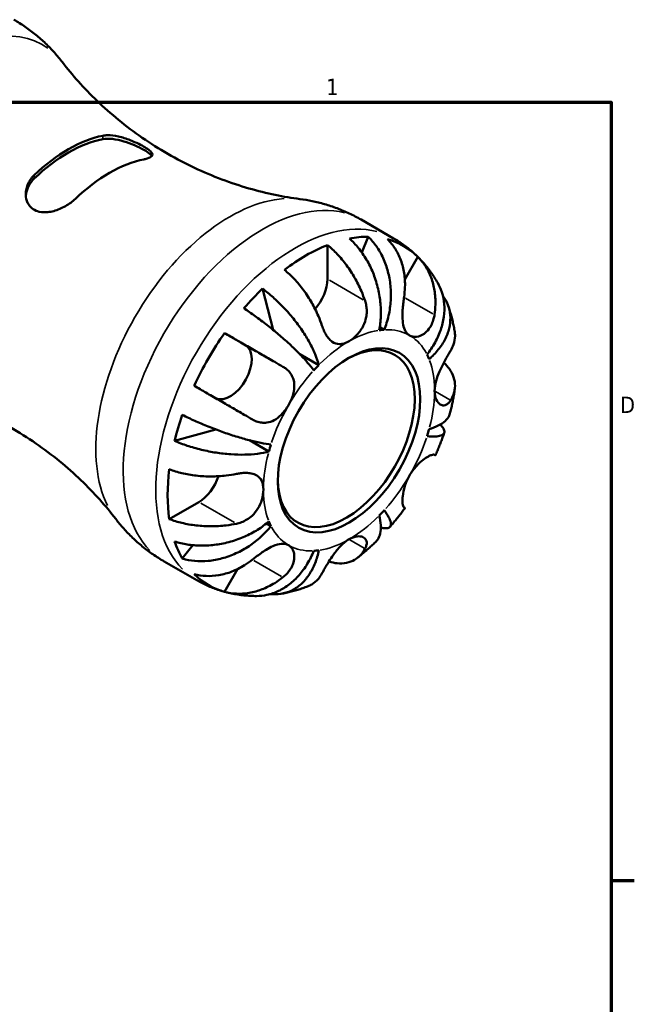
# Model space of a CAD drawing. Header units: inches. Extents: x 0.1 to 37.2, y -5 to 21.7.
# Tile 8 of 8: x 30.1 to 33.6, y 15.8 to 21.5. Entities that reach past the tile are written whole.
import ezdxf

# ---------------------------------------------------------------- set-up
doc = ezdxf.new("R2010")
doc.units = ezdxf.units.IN
doc.header["$MEASUREMENT"] = 0
for name, color, linetype, lineweight in [('Border (ANSI)', 7, 'Continuous', 70), ('Visible (ANSI)', 7, 'Continuous', 50), ('Visible Narrow (ANSI)', 7, 'Continuous', 35)]:
    doc.layers.add(name, color=color, linetype=linetype, lineweight=lineweight)
doc.styles.add('Note Text (ANSI)', font='tahoma.ttf')

# ---------------------------------------------------------------- blocks, each defined once
blk = doc.blocks.new('Borders Default Border')
at = {"layer": 'Border (ANSI)'}
blk.add_line((33.5, 16.5), (33.6345, 16.5), dxfattribs=at)
at = {"layer": 'Border (ANSI)', "flags": 128}
blk.add_lwpolyline([(0.5, 1), (0.5, 21), (33.5, 21), (33.5, 1), (0.5, 1)], dxfattribs=at)
at = {"layer": 'Border (ANSI)', "color": 5, "true_color": 0x0000ff, "char_height": 0.0945, "attachment_point": 7, "style": 'Note Text (ANSI)'}
for s, insert in [('1', (31.8537, 21.04)), ('D', (33.5526, 19.2028))]:
    blk.add_mtext(s, dxfattribs=dict(at, insert=insert))

msp = doc.modelspace()

# ---------------------------------------------------------------- linework, layer by layer
at = {"layer": 'Visible (ANSI)'}
for p, q in [((32.0548, 20.3206), (32.2431, 20.2122)), ((32.0956, 20.2215), (32.0598, 20.1306)), ((31.8608, 19.9763), (31.8608, 20.1736)), ((32.308, 19.975), (32.383, 20.105)), ((31.4851, 19.9216), (31.5462, 19.6836)), ((32.1892, 19.6841), (32.1631, 19.6991)), ((31.3864, 19.595), (31.2657, 19.6651)), ((31.8106, 19.48), (31.7002, 19.5435)), ((31.2151, 19.1076), (30.9771, 19.0417)), ((31.5221, 18.9804), (31.4097, 19.0451)), ((30.9463, 18.5896), (31.1169, 18.6879)), ((31.5342, 18.5496), (31.5081, 18.5646)), ((31.083, 18.4386), (31.0218, 18.3616)), ((30.9171, 18.3447), (31.1053, 18.2364)), ((31.2657, 18.1697), (31.3414, 18.3009))]:
    msp.add_line(p, q, dxfattribs=at)
for centre, major_axis, start_param, end_param in [((30.3638, 19.9788), (0.457, 0.7937), 0.472736, 1.094193), ((30.3638, 19.9788), (0.4453, 0.7733), 0.464259, 1.10267), ((30.6015, 19.842), (-0.457, -0.7937), 3.614329, 4.235786), ((31.7364, 19.1884), (0.5645, 0.9802), 0.317667, 0.463864), ((31.7364, 19.1884), (0.5645, 0.9802), 6.125035, 6.437468), ((31.7364, 19.1884), (0.5645, 0.9802), 0.627248, 0.939681), ((31.7364, 19.9046), (0.0878, 0.1525), 4.360057, 5.495853), ((31.7364, 19.1884), (0.5645, 0.9802), 1.103065, 1.249262), ((31.7364, 19.1884), (0.5645, 0.9802), 1.412646, 1.725079), ((31.9691, 19.0544), (0.2795, 0.4853), 2.374337, 7.050441), ((31.9853, 19.0451), (0.3493, 0.6067), 0.35876, 0.422771), ((31.2984, 19.4426), (-0.0878, -0.1525), 0.063952, 3.139659), ((31.9853, 19.0451), (0.3493, 0.6067), 5.856547, 5.920558), ((31.9853, 19.0451), (-0.3493, -0.6067), 4.285751, 4.349762), ((31.7364, 19.1884), (0.5645, 0.9802), 1.888463, 2.03466), ((31.9853, 19.0451), (0.3493, 0.6067), 5.071149, 5.13516), ((31.9853, 19.0451), (-0.3493, -0.6067), 5.071149, 5.13516), ((31.7364, 19.1884), (0.5645, 0.9802), 2.198044, 2.510477), ((31.1169, 18.8317), (0.0878, 0.1525), 3.925057, 5.068106), ((31.9853, 19.0451), (0.3493, 0.6067), 4.285751, 4.349762), ((31.9853, 19.0451), (-0.3493, -0.6067), 5.856547, 5.920558), ((31.7364, 19.1884), (-0.5645, -0.9802), 5.815454, 5.961651), ((31.9853, 19.0451), (-0.3493, -0.6067), 0.35876, 0.422771), ((31.7364, 19.1884), (-0.5645, -0.9802), 6.125035, 6.437468)]:
    msp.add_ellipse(centre, major_axis=major_axis, ratio=0.578093, start_param=start_param, end_param=end_param, dxfattribs=at)
msp.add_ellipse((31.9853, 19.0451), major_axis=(0.2909, 0.5051), ratio=0.578093, dxfattribs=at)
for points, knots in [([(30.3285, 21.2303), (30.3141, 21.249), (30.2988, 21.2675), (30.2664, 21.3038), (30.2493, 21.3216), (30.2133, 21.3561), (30.1944, 21.3728), (30.1551, 21.4049), (30.1346, 21.4203), (30.0924, 21.4495), (30.0706, 21.4632), (30.0482, 21.4761)], [5.2638149, 5.2638149, 5.2638149, 5.2638149, 5.3109961, 5.3109961, 5.3581773, 5.3581773, 5.4053585, 5.4053585, 5.4525397, 5.4525397, 5.4997209, 5.4997209, 5.4997209, 5.4997209]), ([(30.3285, 21.2303), (30.3849, 21.1568), (30.4521, 21.0805), (30.6072, 20.9318), (30.6951, 20.8595), (30.8854, 20.7282), (30.9878, 20.6693), (31.1969, 20.5706), (31.3036, 20.5308), (31.51, 20.4713), (31.6097, 20.4514), (31.7016, 20.4396)], [5.2638149, 5.2638149, 5.2638149, 5.2638149, 5.3581773, 5.3581773, 5.4525397, 5.4525397, 5.546902, 5.546902, 5.6412644, 5.6412644, 5.7356268, 5.7356268, 5.7356268, 5.7356268]), ([(30.5619, 20.8057), (30.5701, 20.8074), (30.5792, 20.8083), (30.6082, 20.8088), (30.6298, 20.8061), (30.6747, 20.7959), (30.6981, 20.7884), (30.7381, 20.7728), (30.7548, 20.7654), (30.7832, 20.7514), (30.7949, 20.7451), (30.816, 20.7325), (30.8248, 20.7264), (30.8404, 20.7137), (30.8457, 20.7074), (30.8502, 20.6949), (30.8478, 20.689), (30.8338, 20.6787), (30.8227, 20.6744), (30.8051, 20.6701), (30.8023, 20.6695), (30.7995, 20.6689)], [-1.544275, -1.544275, -1.544275, -1.544275, -1.45044, -1.45044, -1.263581, -1.263581, -1.076933, -1.076933, -0.935527, -0.935527, -0.818429, -0.818429, -0.696011, -0.696011, -0.542355, -0.542355, -0.35151, -0.35151, -0.167553, -0.167553, -0.135103, -0.135103, -0.135103, -0.135103]), ([(30.5619, 20.7855), (30.5773, 20.7885), (30.5967, 20.789), (30.6389, 20.7844), (30.6618, 20.7793), (30.7035, 20.767), (30.7252, 20.7591), (30.7657, 20.7418), (30.7845, 20.7324), (30.7995, 20.7237), (30.8144, 20.7151), (30.8272, 20.7063), (30.8398, 20.6947), (30.8429, 20.6911), (30.845, 20.6877)], [-0.6729979, -0.6729979, -0.6729979, -0.6729979, -0.4980337, -0.4980337, -0.3230695, -0.3230695, -0.1615347, -0.1615347, 0, 0, 0, 0.1615347, 0.1615347, 0.2397888, 0.2397888, 0.2397888, 0.2397888]), ([(30.4034, 20.4409), (30.3952, 20.433), (30.3861, 20.4255), (30.3571, 20.4042), (30.3355, 20.3918), (30.2906, 20.3727), (30.2672, 20.366), (30.2272, 20.3618), (30.2105, 20.3624), (30.1821, 20.3691), (30.1704, 20.3741), (30.1493, 20.3882), (30.1405, 20.3974), (30.1249, 20.4214), (30.1197, 20.4368), (30.1151, 20.4732), (30.1175, 20.4944), (30.1315, 20.5343), (30.1426, 20.553), (30.1602, 20.5722), (30.163, 20.575), (30.1658, 20.5777)], [-1.544275, -1.544275, -1.544275, -1.544275, -1.45044, -1.45044, -1.263581, -1.263581, -1.076933, -1.076933, -0.935527, -0.935527, -0.818429, -0.818429, -0.696011, -0.696011, -0.542355, -0.542355, -0.35151, -0.35151, -0.167553, -0.167553, -0.135103, -0.135103, -0.135103, -0.135103]), ([(30.117, 20.4588), (30.1182, 20.474), (30.1221, 20.4899), (30.1374, 20.5245), (30.1504, 20.5427), (30.1658, 20.5575)], [1.6866656, 1.6866656, 1.6866656, 1.6866656, 1.8239215, 1.8239215, 1.9988858, 1.9988858, 1.9988858, 1.9988858]), ([(32.0548, 20.3206), (32.0325, 20.3334), (32.0097, 20.3454), (31.9633, 20.3673), (31.9397, 20.3772), (31.8922, 20.3951), (31.8682, 20.403), (31.8203, 20.4169), (31.7964, 20.4228), (31.7487, 20.4326), (31.725, 20.4365), (31.7016, 20.4396)], [5.4997209, 5.4997209, 5.4997209, 5.4997209, 5.546902, 5.546902, 5.5940832, 5.5940832, 5.6412644, 5.6412644, 5.6884456, 5.6884456, 5.7356268, 5.7356268, 5.7356268, 5.7356268]), ([(32.16, 19.6812), (32.1648, 19.7056), (32.1682, 19.7333), (32.1703, 19.7902), (32.1691, 19.8194), (32.1633, 19.8728), (32.1582, 19.902), (32.1437, 19.9595), (32.1343, 19.9877), (32.114, 20.0378), (32.1012, 20.0642), (32.0722, 20.1137), (32.056, 20.1368), (32.0246, 20.1754), (32.0066, 20.1944), (31.9877, 20.2111)], [4.989991, 4.989991, 4.989991, 4.989991, 5.197956, 5.197956, 5.405922, 5.405922, 5.613068, 5.613068, 5.820214, 5.820214, 6.027296, 6.027296, 6.234377, 6.234377, 6.436068, 6.436068, 6.436068, 6.436068]), ([(32.0956, 20.2215), (32.1135, 20.2048), (32.1299, 20.1856), (32.1575, 20.1468), (32.1712, 20.1234), (32.1941, 20.0734), (32.2035, 20.0467), (32.2168, 19.996), (32.2221, 19.9674), (32.2276, 19.909), (32.2279, 19.8793), (32.2246, 19.8249), (32.2206, 19.7952), (32.2078, 19.7372), (32.199, 19.7089), (32.1892, 19.6841)], [0.212003, 0.212003, 0.212003, 0.212003, 0.41333, 0.41333, 0.620225, 0.620225, 0.827119, 0.827119, 1.034451, 1.034451, 1.241783, 1.241783, 1.449936, 1.449936, 1.658088, 1.658088, 1.658088, 1.658088]), ([(32.3036, 19.8731), (32.3064, 19.8917), (32.3082, 19.9111), (32.3097, 19.9584), (32.3078, 19.9863), (32.3002, 20.0356), (32.2937, 20.0617), (32.2755, 20.1107), (32.2639, 20.1336), (32.2392, 20.1718), (32.2241, 20.1906), (32.2071, 20.2071)], [5.6183725, 5.6183725, 5.6183725, 5.6183725, 5.7595495, 5.7595495, 5.9679681, 5.9679681, 6.1760315, 6.1760315, 6.3840949, 6.3840949, 6.5855894, 6.5855894, 6.5855894, 6.5855894]), ([(32.2431, 20.2122), (32.2528, 20.2065), (32.2625, 20.2007), (32.2814, 20.1885), (32.2907, 20.1821), (32.309, 20.169), (32.3179, 20.1622), (32.3355, 20.1483), (32.344, 20.1411), (32.3608, 20.1264), (32.3689, 20.1189), (32.3769, 20.1111)], [0.7834645, 0.7834645, 0.7834645, 0.7834645, 0.8124895, 0.8124895, 0.8415146, 0.8415146, 0.8705396, 0.8705396, 0.8995647, 0.8995647, 0.9285897, 0.9285897, 0.9285897, 0.9285897]), ([(31.8608, 20.1736), (31.8806, 20.1575), (31.8999, 20.1393), (31.9347, 20.1025), (31.9533, 20.0804), (31.9881, 20.0333), (32.0042, 20.0083), (32.0314, 19.961), (32.045, 19.9341), (32.0647, 19.8883), (32.0719, 19.8694), (32.078, 19.8512)], [0.2120177, 0.2120177, 0.2120177, 0.2120177, 0.4114801, 0.4114801, 0.618488, 0.618488, 0.825496, 0.825496, 1.0349425, 1.0349425, 1.1792657, 1.1792657, 1.1792657, 1.1792657]), ([(32.383, 20.105), (32.3999, 20.0886), (32.4149, 20.07), (32.4394, 20.0322), (32.4511, 20.0094), (32.4693, 19.9608), (32.4758, 19.9349), (32.4837, 19.8856), (32.4856, 19.8577), (32.4843, 19.8097), (32.4824, 19.79), (32.4796, 19.771)], [0.2120177, 0.2120177, 0.2120177, 0.2120177, 0.4114801, 0.4114801, 0.618488, 0.618488, 0.825496, 0.825496, 1.0349425, 1.0349425, 1.1792657, 1.1792657, 1.1792657, 1.1792657]), ([(32.3876, 20.1005), (32.3964, 20.0916), (32.4049, 20.0825), (32.4214, 20.0639), (32.4293, 20.0544), (32.4446, 20.0352), (32.452, 20.0254), (32.4661, 20.0057), (32.4729, 19.9957), (32.4859, 19.9755), (32.4921, 19.9653), (32.498, 19.9551)], [0.9418409, 0.9418409, 0.9418409, 0.9418409, 0.9748309, 0.9748309, 1.0078209, 1.0078209, 1.0408109, 1.0408109, 1.0738009, 1.0738009, 1.1067908, 1.1067908, 1.1067908, 1.1067908]), ([(31.8291, 19.7079), (31.8232, 19.7257), (31.8162, 19.7442), (31.7967, 19.7895), (31.7833, 19.8162), (31.7562, 19.8637), (31.74, 19.8888), (31.7051, 19.9362), (31.6864, 19.9584), (31.6514, 19.9956), (31.6319, 20.014), (31.6119, 20.0303)], [5.6184271, 5.6184271, 5.6184271, 5.6184271, 5.7596041, 5.7596041, 5.9680227, 5.9680227, 6.1760861, 6.1760861, 6.3841495, 6.3841495, 6.5856439, 6.5856439, 6.5856439, 6.5856439]), ([(31.4851, 19.9216), (31.5061, 19.9062), (31.5271, 19.889), (31.5657, 19.8546), (31.5868, 19.8344), (31.6274, 19.7916), (31.647, 19.7692), (31.6809, 19.727), (31.6985, 19.7034), (31.7305, 19.656), (31.745, 19.6321), (31.7686, 19.5889), (31.78, 19.5655), (31.7985, 19.5205), (31.8057, 19.4989), (31.8106, 19.48)], [0.212003, 0.212003, 0.212003, 0.212003, 0.41333, 0.41333, 0.620225, 0.620225, 0.827119, 0.827119, 1.034451, 1.034451, 1.241783, 1.241783, 1.449936, 1.449936, 1.658088, 1.658088, 1.658088, 1.658088]), ([(32.4363, 19.5407), (32.4529, 19.5616), (32.4692, 19.5855), (32.4966, 19.6349), (32.5077, 19.6604), (32.5237, 19.7075), (32.53, 19.7333), (32.5368, 19.7845), (32.5373, 19.8098), (32.5336, 19.8549), (32.5291, 19.8788), (32.5155, 19.9207), (32.5073, 19.9389), (32.498, 19.9551)], [4.989989, 4.989989, 4.989989, 4.989989, 5.197955, 5.197955, 5.405921, 5.405921, 5.613067, 5.613067, 5.820213, 5.820213, 6.027294, 6.027294, 6.202434, 6.202434, 6.202434, 6.202434]), ([(32.3353, 19.6514), (32.3296, 19.6547), (32.3244, 19.659), (32.3151, 19.6697), (32.311, 19.6762), (32.3024, 19.6953), (32.2989, 19.709), (32.2949, 19.7391), (32.2942, 19.7549), (32.2946, 19.7834), (32.2951, 19.7954), (32.2969, 19.8194), (32.2981, 19.8314), (32.3007, 19.8533), (32.3021, 19.8633), (32.3036, 19.8731)], [0, 0, 0, 0, 0.0871744, 0.0871744, 0.1801608, 0.1801608, 0.3240244, 0.3240244, 0.4581597, 0.4581597, 0.5517011, 0.5517011, 0.6431059, 0.6431059, 0.7213323, 0.7213323, 0.7213323, 0.7213323]), ([(32.5278, 19.8802), (32.5305, 19.8764), (32.5331, 19.8726), (32.5462, 19.8524), (32.5554, 19.8334), (32.5676, 19.7936), (32.5707, 19.7729), (32.5715, 19.7342), (32.5693, 19.7127), (32.5588, 19.6697), (32.5505, 19.6483), (32.5307, 19.6096), (32.5175, 19.5889), (32.4856, 19.5491), (32.4671, 19.5302), (32.4484, 19.5138)], [0.366097, 0.366097, 0.366097, 0.366097, 0.41333, 0.41333, 0.620225, 0.620225, 0.827119, 0.827119, 1.034451, 1.034451, 1.241783, 1.241783, 1.449936, 1.449936, 1.658088, 1.658088, 1.658088, 1.658088]), ([(31.7813, 19.4491), (31.7715, 19.4627), (31.7589, 19.4787), (31.7297, 19.5125), (31.7132, 19.5303), (31.6803, 19.5639), (31.6611, 19.5827), (31.6201, 19.6207), (31.5983, 19.6399), (31.5574, 19.6747), (31.5344, 19.6935), (31.4878, 19.7299), (31.4642, 19.7475), (31.4218, 19.7779), (31.3992, 19.7934), (31.3772, 19.8078)], [4.989991, 4.989991, 4.989991, 4.989991, 5.198143, 5.198143, 5.406296, 5.406296, 5.613628, 5.613628, 5.82096, 5.82096, 6.027854, 6.027854, 6.234749, 6.234749, 6.436076, 6.436076, 6.436076, 6.436076]), ([(32.078, 19.8512), (32.0786, 19.8495), (32.0792, 19.8477), (32.0828, 19.8358), (32.085, 19.8254), (32.0875, 19.8059), (32.088, 19.7969), (32.0876, 19.7773), (32.0864, 19.7668), (32.0812, 19.7393), (32.0755, 19.7228), (32.0586, 19.6882), (32.0465, 19.671), (32.018, 19.64), (32.0017, 19.6269), (31.9853, 19.6174)], [-0.7254794, -0.7254794, -0.7254794, -0.7254794, -0.7104971, -0.7104971, -0.6261047, -0.6261047, -0.5555549, -0.5555549, -0.4737223, -0.4737223, -0.3402963, -0.3402963, -0.1771895, -0.1771895, 0, 0, 0, 0]), ([(32.5591, 19.8209), (32.5625, 19.811), (32.5657, 19.8011), (32.5718, 19.7813), (32.5746, 19.7714), (32.5799, 19.7516), (32.5824, 19.7417), (32.587, 19.7219), (32.5891, 19.712), (32.5929, 19.6922), (32.5947, 19.6823), (32.5963, 19.6725)], [1.2475213, 1.2475213, 1.2475213, 1.2475213, 1.2781942, 1.2781942, 1.3088671, 1.3088671, 1.33954, 1.33954, 1.3702128, 1.3702128, 1.4008857, 1.4008857, 1.4008857, 1.4008857]), ([(32.4796, 19.771), (32.4783, 19.7629), (32.4767, 19.755), (32.4717, 19.7361), (32.4678, 19.7254), (32.4585, 19.7056), (32.4531, 19.6965), (32.4386, 19.6772), (32.4291, 19.6679), (32.4049, 19.6509), (32.39, 19.6452), (32.3608, 19.6419), (32.3469, 19.6446), (32.3353, 19.6514)], [-0.7207494, -0.7207494, -0.7207494, -0.7207494, -0.6565092, -0.6565092, -0.5635497, -0.5635497, -0.4722599, -0.4722599, -0.3474158, -0.3474158, -0.177052, -0.177052, 0, 0, 0, 0]), ([(31.9853, 19.6174), (31.9762, 19.6122), (31.9671, 19.6081), (31.9485, 19.6023), (31.939, 19.6007), (31.915, 19.601), (31.9013, 19.6054), (31.8799, 19.6202), (31.8719, 19.6281), (31.8597, 19.6438), (31.8552, 19.6507), (31.8469, 19.6651), (31.8432, 19.6725), (31.8359, 19.6891), (31.8323, 19.6983), (31.8291, 19.7079)], [0, 0, 0, 0, 0.0979543, 0.0979543, 0.2049508, 0.2049508, 0.3770947, 0.3770947, 0.4928664, 0.4928664, 0.5680282, 0.5680282, 0.6380583, 0.6380583, 0.716991, 0.716991, 0.716991, 0.716991]), ([(31.2657, 19.6651), (31.2883, 19.652), (31.312, 19.6384), (31.357, 19.6124), (31.3826, 19.5976), (31.4339, 19.568), (31.4596, 19.5532), (31.5062, 19.5262), (31.5314, 19.5117), (31.5723, 19.488), (31.5885, 19.4787), (31.6035, 19.47)], [0.2120177, 0.2120177, 0.2120177, 0.2120177, 0.4114801, 0.4114801, 0.618488, 0.618488, 0.825496, 0.825496, 1.0349425, 1.0349425, 1.1792657, 1.1792657, 1.1792657, 1.1792657]), ([(32.573, 19.564), (32.5796, 19.5748), (32.5852, 19.5862), (32.5953, 19.6148), (32.5981, 19.6321), (32.5983, 19.6558), (32.5976, 19.6641), (32.5963, 19.6725)], [5.6183811, 5.6183811, 5.6183811, 5.6183811, 5.7627043, 5.7627043, 5.9721508, 5.9721508, 6.0765754, 6.0765754, 6.0765754, 6.0765754]), ([(32.4803, 19.3302), (32.4803, 19.3487), (32.4834, 19.3688), (32.4939, 19.4069), (32.5005, 19.4245), (32.515, 19.4584), (32.5229, 19.4744), (32.5363, 19.5001), (32.5417, 19.5101), (32.5521, 19.5287), (32.557, 19.5372), (32.5657, 19.5519), (32.5695, 19.5582), (32.573, 19.564)], [-3.0890468, -3.0890468, -3.0890468, -3.0890468, -2.9165159, -2.9165159, -2.7717774, -2.7717774, -2.6347616, -2.6347616, -2.5399327, -2.5399327, -2.4479265, -2.4479265, -2.3667701, -2.3667701, -2.3667701, -2.3667701]), ([(31.6035, 19.47), (31.6099, 19.4663), (31.616, 19.4622), (31.6298, 19.4513), (31.6372, 19.4441), (31.6497, 19.4283), (31.6548, 19.4199), (31.6643, 19.3984), (31.6676, 19.385), (31.6703, 19.3516), (31.6678, 19.3314), (31.6561, 19.2896), (31.6468, 19.2684), (31.6352, 19.2483)], [-0.7207494, -0.7207494, -0.7207494, -0.7207494, -0.6565092, -0.6565092, -0.5635497, -0.5635497, -0.4722599, -0.4722599, -0.3474158, -0.3474158, -0.177052, -0.177052, 0, 0, 0, 0]), ([(32.5329, 19.4937), (32.5458, 19.4817), (32.5567, 19.4692), (32.5756, 19.4428), (32.5844, 19.4264), (32.5958, 19.3929), (32.5983, 19.3758), (32.5981, 19.3443), (32.5953, 19.3271), (32.5852, 19.2985), (32.5796, 19.287), (32.573, 19.2762)], [0.2400849, 0.2400849, 0.2400849, 0.2400849, 0.4114801, 0.4114801, 0.618488, 0.618488, 0.825496, 0.825496, 1.0349425, 1.0349425, 1.1792657, 1.1792657, 1.1792657, 1.1792657]), ([(30.6368, 18.5906), (30.5804, 18.6641), (30.5132, 18.7403), (30.3581, 18.889), (30.2702, 18.9613), (30.0799, 19.0926), (29.9775, 19.1516), (29.7684, 19.2503), (29.6617, 19.29), (29.4553, 19.3495), (29.3556, 19.3694), (29.2637, 19.3813)], [2.1222222, 2.1222222, 2.1222222, 2.1222222, 2.2165846, 2.2165846, 2.310947, 2.310947, 2.4053094, 2.4053094, 2.4996718, 2.4996718, 2.5940342, 2.5940342, 2.5940342, 2.5940342]), ([(31.4275, 19.1652), (31.4125, 19.1739), (31.3963, 19.1832), (31.3555, 19.2069), (31.3303, 19.2214), (31.2836, 19.2483), (31.2579, 19.2632), (31.2066, 19.2928), (31.1811, 19.3076), (31.136, 19.3336), (31.1124, 19.3472), (31.0897, 19.3602)], [5.6184356, 5.6184356, 5.6184356, 5.6184356, 5.7627588, 5.7627588, 5.9722054, 5.9722054, 6.1792133, 6.1792133, 6.3862212, 6.3862212, 6.5856837, 6.5856837, 6.5856837, 6.5856837]), ([(32.573, 19.2762), (32.5703, 19.2717), (32.5674, 19.2677), (32.5597, 19.2587), (32.5548, 19.2545), (32.5445, 19.2485), (32.5392, 19.2468), (32.5267, 19.2458), (32.5195, 19.2476), (32.5035, 19.2574), (32.4954, 19.2673), (32.4836, 19.2942), (32.4803, 19.3112), (32.4803, 19.3302)], [-0.7206621, -0.7206621, -0.7206621, -0.7206621, -0.6580247, -0.6580247, -0.5639524, -0.5639524, -0.4721284, -0.4721284, -0.3474834, -0.3474834, -0.1770519, -0.1770519, 0, 0, 0, 0]), ([(32.5967, 19.3401), (32.5954, 19.3307), (32.5939, 19.3213), (32.5908, 19.3025), (32.5891, 19.2931), (32.5856, 19.2744), (32.5837, 19.2651), (32.5798, 19.2465), (32.5777, 19.2372), (32.5734, 19.2186), (32.5712, 19.2093), (32.5689, 19.2001)], [1.750037, 1.750037, 1.750037, 1.750037, 1.7802857, 1.7802857, 1.8105343, 1.8105343, 1.840783, 1.840783, 1.8710317, 1.8710317, 1.9012803, 1.9012803, 1.9012803, 1.9012803]), ([(31.6352, 19.2483), (31.6295, 19.2383), (31.6232, 19.2288), (31.6093, 19.21), (31.6016, 19.201), (31.5809, 19.18), (31.5673, 19.1694), (31.5393, 19.1542), (31.5252, 19.1494), (31.5008, 19.1458), (31.4906, 19.1457), (31.4707, 19.1481), (31.461, 19.1504), (31.4433, 19.1569), (31.4353, 19.1607), (31.4275, 19.1652)], [0, 0, 0, 0, 0.0871744, 0.0871744, 0.1801608, 0.1801608, 0.3240244, 0.3240244, 0.4581597, 0.4581597, 0.5517011, 0.5517011, 0.6431059, 0.6431059, 0.7213323, 0.7213323, 0.7213323, 0.7213323]), ([(31.0218, 19.1923), (31.0452, 19.1804), (31.07, 19.1686), (31.1175, 19.1471), (31.1446, 19.1355), (31.1995, 19.1134), (31.2272, 19.1029), (31.2778, 19.0847), (31.3053, 19.0755), (31.3587, 19.0589), (31.3846, 19.0516), (31.43, 19.0399), (31.4537, 19.0344), (31.4975, 19.026), (31.5176, 19.023), (31.5342, 19.0212)], [0.212003, 0.212003, 0.212003, 0.212003, 0.41333, 0.41333, 0.620225, 0.620225, 0.827119, 0.827119, 1.034451, 1.034451, 1.241783, 1.241783, 1.449936, 1.449936, 1.658088, 1.658088, 1.658088, 1.658088]), ([(32.4484, 19.1099), (32.4671, 19.115), (32.4856, 19.1218), (32.5175, 19.1376), (32.5307, 19.1466), (32.5505, 19.1646), (32.5588, 19.1753), (32.5661, 19.1911), (32.5677, 19.1956), (32.5688, 19.2001)], [4.9899893, 4.9899893, 4.9899893, 4.9899893, 5.198142, 5.198142, 5.4062948, 5.4062948, 5.6136266, 5.6136266, 5.6937195, 5.6937195, 5.6937195, 5.6937195]), ([(32.5124, 19.1355), (32.5159, 19.1319), (32.519, 19.1285), (32.5291, 19.1161), (32.5336, 19.1081), (32.5373, 19.0949), (32.5368, 19.0886), (32.53, 19.0784), (32.5237, 19.0745), (32.5077, 19.0692), (32.4966, 19.0674), (32.4692, 19.0665), (32.4529, 19.0673), (32.4363, 19.069)], [0.543462, 0.543462, 0.543462, 0.543462, 0.620783, 0.620783, 0.827864, 0.827864, 1.03501, 1.03501, 1.242156, 1.242156, 1.450122, 1.450122, 1.658088, 1.658088, 1.658088, 1.658088]), ([(32.5355, 19.0878), (32.5326, 19.079), (32.5295, 19.0703), (32.5232, 19.0529), (32.52, 19.0442), (32.5134, 19.0269), (32.5101, 19.0182), (32.5032, 19.001), (32.4996, 18.9924), (32.4924, 18.9753), (32.4888, 18.9668), (32.485, 18.9583)], [2.0250173, 2.0250173, 2.0250173, 2.0250173, 2.0542738, 2.0542738, 2.0835303, 2.0835303, 2.1127868, 2.1127868, 2.1420434, 2.1420434, 2.1712999, 2.1712999, 2.1712999, 2.1712999]), ([(31.5221, 18.9804), (31.5034, 18.9752), (31.4811, 18.9707), (31.4329, 18.9643), (31.407, 18.9625), (31.3578, 18.9614), (31.3299, 18.9621), (31.2728, 18.9661), (31.2436, 18.9695), (31.1901, 18.9779), (31.1609, 18.9836), (31.1036, 18.9974), (31.0755, 19.0055), (31.0264, 19.0217), (31.001, 19.0313), (30.9771, 19.0417)], [4.989989, 4.989989, 4.989989, 4.989989, 5.198142, 5.198142, 5.406295, 5.406295, 5.613627, 5.613627, 5.820958, 5.820958, 6.027853, 6.027853, 6.234748, 6.234748, 6.436074, 6.436074, 6.436074, 6.436074]), ([(32.3353, 18.842), (32.341, 18.8519), (32.3473, 18.8615), (32.3611, 18.8802), (32.3687, 18.8893), (32.3887, 18.9108), (32.4012, 18.922), (32.4244, 18.94), (32.4349, 18.9469), (32.4506, 18.9555), (32.4563, 18.9581), (32.4661, 18.9616), (32.4701, 18.9625), (32.476, 18.9629), (32.4781, 18.9625), (32.4796, 18.9616)], [0, 0, 0, 0, 0.0871744, 0.0871744, 0.1801608, 0.1801608, 0.3240244, 0.3240244, 0.4581597, 0.4581597, 0.5517011, 0.5517011, 0.6431059, 0.6431059, 0.7213323, 0.7213323, 0.7213323, 0.7213323]), ([(32.4796, 18.9616), (32.4824, 18.9599), (32.4843, 18.9588), (32.4856, 18.9579), (32.4837, 18.959), (32.4791, 18.9616), (32.4785, 18.9619), (32.4778, 18.9623)], [5.6183811, 5.6183811, 5.6183811, 5.6183811, 5.7627043, 5.7627043, 5.9721508, 5.9721508, 6.003744, 6.003744, 6.003744, 6.003744]), ([(30.9463, 18.8773), (30.9701, 18.8683), (30.9956, 18.8607), (31.0449, 18.849), (31.0733, 18.844), (31.1315, 18.8374), (31.1612, 18.836), (31.2158, 18.8361), (31.2458, 18.8377), (31.2954, 18.8435), (31.3154, 18.8467), (31.3341, 18.8505)], [0.2120177, 0.2120177, 0.2120177, 0.2120177, 0.4114801, 0.4114801, 0.618488, 0.618488, 0.825496, 0.825496, 1.0349425, 1.0349425, 1.1792657, 1.1792657, 1.1792657, 1.1792657]), ([(31.3341, 18.8505), (31.3419, 18.8521), (31.3496, 18.8534), (31.3686, 18.8558), (31.3796, 18.8566), (31.4006, 18.8564), (31.4103, 18.8555), (31.4318, 18.8514), (31.4426, 18.8475), (31.4647, 18.8342), (31.4741, 18.8235), (31.4871, 18.7959), (31.4902, 18.7791), (31.4902, 18.7601)], [-0.7206621, -0.7206621, -0.7206621, -0.7206621, -0.6580247, -0.6580247, -0.5639524, -0.5639524, -0.4721284, -0.4721284, -0.3474834, -0.3474834, -0.1770519, -0.1770519, 0, 0, 0, 0]), ([(32.3036, 18.6568), (32.3024, 18.6575), (32.3012, 18.6587), (32.2987, 18.6631), (32.2974, 18.6669), (32.2954, 18.6766), (32.2948, 18.6824), (32.2941, 18.6988), (32.2945, 18.7101), (32.2979, 18.74), (32.3017, 18.7594), (32.3145, 18.8006), (32.3237, 18.8219), (32.3353, 18.842)], [-0.7207494, -0.7207494, -0.7207494, -0.7207494, -0.6565092, -0.6565092, -0.5635497, -0.5635497, -0.4722599, -0.4722599, -0.3474158, -0.3474158, -0.177052, -0.177052, 0, 0, 0, 0]), ([(31.4902, 18.7601), (31.4902, 18.7416), (31.4872, 18.7214), (31.4757, 18.6839), (31.4682, 18.6668), (31.4491, 18.6355), (31.4378, 18.6215), (31.4157, 18.6009), (31.4058, 18.5934), (31.3853, 18.5807), (31.3747, 18.5755), (31.354, 18.5676), (31.3441, 18.5648), (31.3341, 18.5628)], [-3.0890468, -3.0890468, -3.0890468, -3.0890468, -2.9165159, -2.9165159, -2.7717774, -2.7717774, -2.6347616, -2.6347616, -2.5399327, -2.5399327, -2.4479265, -2.4479265, -2.3667701, -2.3667701, -2.3667701, -2.3667701]), ([(32.1415, 18.46), (32.1449, 18.4634), (32.1481, 18.4671), (32.1582, 18.4815), (32.1633, 18.4941), (32.1691, 18.5203), (32.1703, 18.5364), (32.1682, 18.5719), (32.1648, 18.5914), (32.16, 18.6102)], [0.9534111, 0.9534111, 0.9534111, 0.9534111, 1.0350105, 1.0350105, 1.2421565, 1.2421565, 1.4501224, 1.4501224, 1.6580883, 1.6580883, 1.6580883, 1.6580883]), ([(32.1892, 18.6411), (32.199, 18.6275), (32.2078, 18.6137), (32.2206, 18.5894), (32.2246, 18.5788), (32.2279, 18.5622), (32.2276, 18.5546), (32.2221, 18.5435), (32.2168, 18.5398), (32.2035, 18.5363), (32.1941, 18.5361), (32.1786, 18.5386), (32.1742, 18.5395), (32.1696, 18.5406)], [4.989989, 4.989989, 4.989989, 4.989989, 5.198142, 5.198142, 5.406295, 5.406295, 5.613627, 5.613627, 5.820958, 5.820958, 6.027853, 6.027853, 6.101541, 6.101541, 6.101541, 6.101541]), ([(32.309, 18.6535), (32.3035, 18.646), (32.298, 18.6386), (32.2868, 18.6238), (32.2811, 18.6164), (32.2697, 18.6018), (32.2639, 18.5946), (32.2522, 18.5802), (32.2462, 18.5731), (32.2343, 18.559), (32.2282, 18.552), (32.2222, 18.545)], [2.5410654, 2.5410654, 2.5410654, 2.5410654, 2.570323, 2.570323, 2.5995806, 2.5995806, 2.6288382, 2.6288382, 2.6580959, 2.6580959, 2.6873535, 2.6873535, 2.6873535, 2.6873535]), ([(32.309, 18.6535), (32.309, 18.6535), (32.309, 18.6536), (32.3083, 18.654), (32.3065, 18.6551), (32.3036, 18.6568)], [1.0014852, 1.0014852, 1.0014852, 1.0014852, 1.0349425, 1.0349425, 1.1792657, 1.1792657, 1.1792657, 1.1792657]), ([(30.6368, 18.5906), (30.6512, 18.5718), (30.6665, 18.5533), (30.6989, 18.517), (30.716, 18.4992), (30.752, 18.4647), (30.7709, 18.448), (30.8102, 18.4159), (30.8307, 18.4005), (30.8729, 18.3714), (30.8947, 18.3576), (30.9171, 18.3447)], [2.1222222, 2.1222222, 2.1222222, 2.1222222, 2.1694034, 2.1694034, 2.2165846, 2.2165846, 2.2637658, 2.2637658, 2.310947, 2.310947, 2.3581282, 2.3581282, 2.3581282, 2.3581282]), ([(31.3341, 18.5628), (31.3154, 18.559), (31.2954, 18.5558), (31.2458, 18.55), (31.2158, 18.5483), (31.1612, 18.5482), (31.1315, 18.5497), (31.0733, 18.5562), (31.0449, 18.5613), (30.9956, 18.573), (30.9701, 18.5806), (30.9463, 18.5896)], [5.6183811, 5.6183811, 5.6183811, 5.6183811, 5.7627043, 5.7627043, 5.9721508, 5.9721508, 6.1791587, 6.1791587, 6.3861667, 6.3861667, 6.5856291, 6.5856291, 6.5856291, 6.5856291]), ([(30.9771, 18.4606), (31.001, 18.4526), (31.0264, 18.4466), (31.0755, 18.4387), (31.1036, 18.4363), (31.1609, 18.436), (31.1901, 18.4381), (31.2436, 18.4455), (31.2728, 18.4514), (31.3299, 18.4676), (31.3578, 18.4778), (31.407, 18.4995), (31.4329, 18.513), (31.4811, 18.5433), (31.5034, 18.5601), (31.5221, 18.5764)], [0.212003, 0.212003, 0.212003, 0.212003, 0.41333, 0.41333, 0.620225, 0.620225, 0.827119, 0.827119, 1.034451, 1.034451, 1.241783, 1.241783, 1.449936, 1.449936, 1.658088, 1.658088, 1.658088, 1.658088]), ([(31.5342, 18.5496), (31.5176, 18.5286), (31.4975, 18.5069), (31.4537, 18.4669), (31.43, 18.4486), (31.3846, 18.4185), (31.3587, 18.4039), (31.3053, 18.3795), (31.2778, 18.3697), (31.2272, 18.3559), (31.1995, 18.3506), (31.1446, 18.3454), (31.1175, 18.3455), (31.07, 18.35), (31.0452, 18.3545), (31.0218, 18.3616)], [4.989989, 4.989989, 4.989989, 4.989989, 5.198142, 5.198142, 5.406295, 5.406295, 5.613627, 5.613627, 5.820958, 5.820958, 6.027853, 6.027853, 6.234748, 6.234748, 6.436074, 6.436074, 6.436074, 6.436074]), ([(31.4275, 18.3558), (31.4339, 18.3609), (31.4405, 18.366), (31.4569, 18.3784), (31.4667, 18.3856), (31.4866, 18.3993), (31.4965, 18.4058), (31.5199, 18.42), (31.5331, 18.4271), (31.5633, 18.4407), (31.5795, 18.4456), (31.6099, 18.4483), (31.6236, 18.4456), (31.6352, 18.4389)], [-0.7207494, -0.7207494, -0.7207494, -0.7207494, -0.6565092, -0.6565092, -0.5635497, -0.5635497, -0.4722599, -0.4722599, -0.3474158, -0.3474158, -0.177052, -0.177052, 0, 0, 0, 0]), ([(31.8291, 18.2755), (31.8316, 18.2801), (31.8344, 18.2851), (31.8417, 18.2982), (31.8466, 18.3068), (31.8572, 18.3247), (31.8628, 18.3341), (31.8771, 18.3568), (31.8859, 18.3702), (31.9084, 18.4017), (31.9223, 18.4191), (31.9526, 18.4502), (31.9688, 18.4633), (31.9853, 18.4728)], [-0.7206621, -0.7206621, -0.7206621, -0.7206621, -0.6580247, -0.6580247, -0.5639524, -0.5639524, -0.4721284, -0.4721284, -0.3474834, -0.3474834, -0.1770519, -0.1770519, 0, 0, 0, 0]), ([(31.9853, 18.4728), (32.0013, 18.482), (32.0172, 18.4875), (32.0439, 18.4908), (32.055, 18.4896), (32.0724, 18.4828), (32.0789, 18.4775), (32.0858, 18.4659), (32.0874, 18.4605), (32.0881, 18.4489), (32.0873, 18.4427), (32.0837, 18.4306), (32.0812, 18.4248), (32.078, 18.4188)], [-3.0890468, -3.0890468, -3.0890468, -3.0890468, -2.9165159, -2.9165159, -2.7717774, -2.7717774, -2.6347616, -2.6347616, -2.5399327, -2.5399327, -2.4479265, -2.4479265, -2.3667701, -2.3667701, -2.3667701, -2.3667701]), ([(32.1415, 18.46), (32.1347, 18.4534), (32.1278, 18.4468), (32.1138, 18.4338), (32.1068, 18.4273), (32.0926, 18.4146), (32.0855, 18.4084), (32.071, 18.3959), (32.0637, 18.3898), (32.049, 18.3777), (32.0416, 18.3718), (32.0341, 18.3659)], [2.8111342, 2.8111342, 2.8111342, 2.8111342, 2.8413943, 2.8413943, 2.8716544, 2.8716544, 2.9019145, 2.9019145, 2.9321747, 2.9321747, 2.9624348, 2.9624348, 2.9624348, 2.9624348]), ([(31.4514, 18.1449), (31.4704, 18.1449), (31.4909, 18.1469), (31.5344, 18.1562), (31.5574, 18.1643), (31.5983, 18.1837), (31.6201, 18.1968), (31.6611, 18.2284), (31.6803, 18.2468), (31.7132, 18.2843), (31.7297, 18.3067), (31.7589, 18.3552), (31.7715, 18.3813), (31.7813, 18.4062)], [0.440878, 0.440878, 0.440878, 0.440878, 0.620225, 0.620225, 0.827119, 0.827119, 1.034451, 1.034451, 1.241783, 1.241783, 1.449936, 1.449936, 1.658088, 1.658088, 1.658088, 1.658088]), ([(31.8106, 18.409), (31.8057, 18.3846), (31.7985, 18.3591), (31.78, 18.3116), (31.7686, 18.2896), (31.745, 18.2531), (31.7305, 18.2351), (31.6985, 18.2044), (31.6809, 18.1917), (31.647, 18.173), (31.6274, 18.1652), (31.5868, 18.1558), (31.5657, 18.1542), (31.5413, 18.1554), (31.5364, 18.1558), (31.5313, 18.1563)], [4.989989, 4.989989, 4.989989, 4.989989, 5.198142, 5.198142, 5.406295, 5.406295, 5.613627, 5.613627, 5.820958, 5.820958, 6.027853, 6.027853, 6.234748, 6.234748, 6.285839, 6.285839, 6.285839, 6.285839]), ([(31.6352, 18.4389), (31.6409, 18.4355), (31.6461, 18.4313), (31.6554, 18.4206), (31.6594, 18.4141), (31.6672, 18.3955), (31.6696, 18.3824), (31.6688, 18.3551), (31.6659, 18.3413), (31.6568, 18.3179), (31.6519, 18.3084), (31.6399, 18.2902), (31.633, 18.2816), (31.6185, 18.2664), (31.6113, 18.2598), (31.6035, 18.2537)], [0, 0, 0, 0, 0.0871744, 0.0871744, 0.1801608, 0.1801608, 0.3240244, 0.3240244, 0.4581597, 0.4581597, 0.5517011, 0.5517011, 0.6431059, 0.6431059, 0.7213323, 0.7213323, 0.7213323, 0.7213323]), ([(32.078, 18.4188), (32.0719, 18.4077), (32.0647, 18.3971), (32.045, 18.3739), (32.0314, 18.3628), (32.0042, 18.3467), (31.9881, 18.3403), (31.9533, 18.3333), (31.9347, 18.3327), (31.9023, 18.3357), (31.8859, 18.3389), (31.8691, 18.344)], [5.6183811, 5.6183811, 5.6183811, 5.6183811, 5.7627043, 5.7627043, 5.9721508, 5.9721508, 6.1791587, 6.1791587, 6.3861667, 6.3861667, 6.5577895, 6.5577895, 6.5577895, 6.5577895]), ([(31.0897, 18.2719), (31.1126, 18.2654), (31.1365, 18.2618), (31.1819, 18.2596), (31.2076, 18.261), (31.2592, 18.2698), (31.285, 18.2773), (31.3316, 18.2954), (31.3567, 18.3077), (31.397, 18.3328), (31.4128, 18.344), (31.4275, 18.3558)], [0.2120578, 0.2120578, 0.2120578, 0.2120578, 0.4135523, 0.4135523, 0.6216157, 0.6216157, 0.8296791, 0.8296791, 1.0380977, 1.0380977, 1.1792747, 1.1792747, 1.1792747, 1.1792747]), ([(31.7459, 18.2005), (31.7545, 18.2037), (31.7625, 18.2076), (31.7833, 18.22), (31.7967, 18.2312), (31.8162, 18.2542), (31.8232, 18.2646), (31.8291, 18.2755)], [0.7184093, 0.7184093, 0.7184093, 0.7184093, 0.8296791, 0.8296791, 1.0380977, 1.0380977, 1.1792747, 1.1792747, 1.1792747, 1.1792747]), ([(31.2598, 18.1714), (31.2491, 18.1744), (31.2385, 18.1776), (31.2174, 18.1847), (31.2069, 18.1885), (31.186, 18.1967), (31.1757, 18.201), (31.1552, 18.2102), (31.145, 18.2151), (31.125, 18.2254), (31.115, 18.2307), (31.1053, 18.2364)], [3.7799318, 3.7799318, 3.7799318, 3.7799318, 3.8089569, 3.8089569, 3.8379819, 3.8379819, 3.867007, 3.867007, 3.8960321, 3.8960321, 3.9250571, 3.9250571, 3.9250571, 3.9250571]), ([(31.6035, 18.2537), (31.5885, 18.2417), (31.5723, 18.2302), (31.5314, 18.205), (31.5062, 18.1927), (31.4596, 18.1747), (31.4339, 18.1674), (31.3826, 18.1588), (31.357, 18.1575), (31.312, 18.1597), (31.2883, 18.1634), (31.2657, 18.1697)], [5.6183811, 5.6183811, 5.6183811, 5.6183811, 5.7627043, 5.7627043, 5.9721508, 5.9721508, 6.1791587, 6.1791587, 6.3861667, 6.3861667, 6.5856291, 6.5856291, 6.5856291, 6.5856291]), ([(31.4514, 18.1449), (31.4395, 18.145), (31.4276, 18.1453), (31.4036, 18.1465), (31.3915, 18.1474), (31.3673, 18.1499), (31.3552, 18.1514), (31.3309, 18.1552), (31.3187, 18.1574), (31.2944, 18.1625), (31.2822, 18.1653), (31.2701, 18.1685)], [3.6056468, 3.6056468, 3.6056468, 3.6056468, 3.6386409, 3.6386409, 3.6716349, 3.6716349, 3.704629, 3.704629, 3.737623, 3.737623, 3.7706171, 3.7706171, 3.7706171, 3.7706171]), ([(31.7459, 18.2004), (31.7366, 18.1969), (31.7271, 18.1935), (31.708, 18.187), (31.6983, 18.1839), (31.6789, 18.1779), (31.669, 18.1751), (31.6492, 18.1699), (31.6392, 18.1674), (31.619, 18.1628), (31.6088, 18.1607), (31.5985, 18.1587)], [3.3113844, 3.3113844, 3.3113844, 3.3113844, 3.3420705, 3.3420705, 3.3727565, 3.3727565, 3.4034425, 3.4034425, 3.4341286, 3.4341286, 3.4648146, 3.4648146, 3.4648146, 3.4648146])]:
    msp.add_open_spline(points, degree=3, knots=knots, dxfattribs=at)
at = {"layer": 'Visible Narrow (ANSI)'}
for p, q in [((30.5619, 20.7865), (30.5619, 20.8047)), ((30.1658, 20.5585), (30.1658, 20.5767)), ((32.0671, 19.8575), (31.8717, 19.97)), ((32.4708, 19.776), (32.3123, 19.8673)), ((31.5927, 19.4762), (31.3972, 19.5888)), ((32.5684, 19.2789), (32.4849, 19.327)), ((31.3232, 18.569), (31.1278, 18.6816)), ((32.0733, 18.4215), (31.9894, 18.4698)), ((31.5947, 18.2587), (31.4358, 18.3502))]:
    msp.add_line(p, q, dxfattribs=at)
for centre, major_axis, start_param, end_param in [((29.6677, 20.3797), (-0.5475, -0.9508), 3.086357, 6.338421), ((31.2977, 19.4411), (0.5475, 0.9508), 0.369395, 2.772198), ((31.486, 19.3327), (-0.5689, -0.9879), 3.298672, 6.126106), ((31.6742, 19.2243), (0.5689, 0.9879), 0.15708, 2.984513), ((31.9853, 19.0451), (-0.3493, -0.6067), 3.582398, 3.907022), ((31.9853, 19.0451), (0.3493, 0.6067), 0.016101, 0.340725), ((31.9853, 19.0451), (0.3493, 0.6067), 5.938593, 6.263217), ((31.9853, 19.0451), (-0.3493, -0.6067), 3.943092, 4.267716), ((31.9853, 19.0451), (0.3493, 0.6067), 5.513888, 5.838512), ((31.9853, 19.0451), (-0.3493, -0.6067), 4.367796, 4.692421), ((31.9853, 19.0451), (0.3493, 0.6067), 5.153194, 5.477819), ((31.9853, 19.0451), (-0.3493, -0.6067), 4.72849, 5.053114), ((31.9853, 19.0451), (0.3493, 0.6067), 4.72849, 5.053114), ((31.9853, 19.0451), (-0.3493, -0.6067), 5.153194, 5.477819), ((31.9853, 19.0451), (0.3493, 0.6067), 4.367796, 4.692421), ((31.9853, 19.0451), (-0.3493, -0.6067), 5.513888, 5.838512), ((31.9853, 19.0451), (0.3493, 0.6067), 3.943092, 4.267716), ((31.9853, 19.0451), (-0.3493, -0.6067), 5.938593, 6.263217), ((31.9853, 19.0451), (0.3493, 0.6067), 3.582398, 3.907022), ((31.9853, 19.0451), (-0.3493, -0.6067), 0.016101, 0.340725)]:
    msp.add_ellipse(centre, major_axis=major_axis, ratio=0.578093, start_param=start_param, end_param=end_param, dxfattribs=at)

# ---------------------------------------------------------------- block references
msp.add_blockref('Borders Default Border', (0, 0))

doc.saveas('drawing.dxf')
